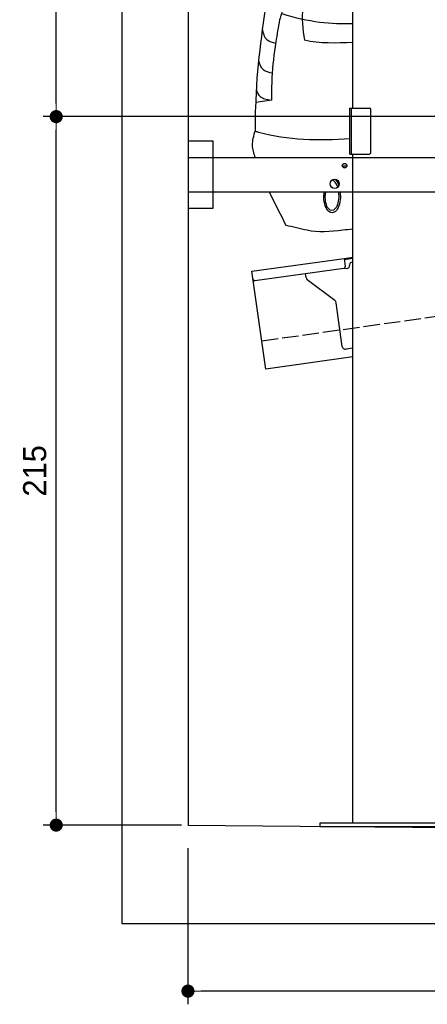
# Model space of a CAD drawing. Extents: x -311 to 6440, y -844 to 5924.
# Tile 1 of 5: x -311 to 926, y -844 to 2144. Entities that reach past the tile are written whole.
import ezdxf

# ---------------------------------------------------------------- set-up
doc = ezdxf.new("R2010")
doc.units = 0
doc.header["$LTSCALE"] = 10
doc.header["$MEASUREMENT"] = 0
doc.linetypes.add('GEN3', pattern=[6.25, 5, -1.25])
doc.layers.get('0').update_dxf_attribs({"linetype": 'CONTINUOUS'})
doc.layers.get('DEFPOINTS').update_dxf_attribs({"linetype": 'CONTINUOUS'})
for name, color, linetype in [('3', 6, 'GEN3'), ('CAR', 1, 'CONTINUOUS'), ('SICHTBARE_KANTEN_DIN_', 7, 'CONTINUOUS')]:
    doc.layers.add(name, color=color, linetype=linetype)
doc.layers.add('AM_0', color=7, linetype='CONTINUOUS', lineweight=30)
doc.layers.add('AM_5', color=3, linetype='CONTINUOUS', lineweight=15)
doc.dimstyles.new('KLAUS_DXF', dxfattribs={"dimscale": 20, "dimtxt": 3.5, "dimasz": 2, "dimexe": 2, "dimexo": 1, "dimgap": 1.5, "dimtad": 1, "dimlfac": 0.1, "dimdsep": 46, "dimtxsty": 'STANDARD', "dimblk": 'DOT', "dimcen": 2, "dimclrd": 256, "dimclre": 256, "dimclrt": 2, "dimadec": 0, "dimazin": 0, "dimtfac": 1, "dimtmove": 2, "dimatfit": 3, "dimfxl": 1, "dimtolj": 1, "dimarcsym": 0})

# ---------------------------------------------------------------- blocks, each defined once
blk = doc.blocks.new('_DOT')
at = {"color": 0, "linetype": 'ByBlock'}
blk.add_line((-0.5, 0), (-1, 0), dxfattribs=at)
at = {"color": 0, "linetype": 'ByBlock', "const_width": 0.5}
blk.add_lwpolyline([(-0.25, 0, 1), (0.25, 0, 1)], format="xyb", close=True, dxfattribs=at)
blk = doc.blocks.new('*D8')
at = {"layer": 'AM_5', "lineweight": -2, "transparency": 16777216}
for p, q in [((5479.5, 1850), (-240.5, 1850)), ((-200.5, -260), (-200.5, 1810)), ((179.5, -300), (-240.5, -300))]:
    blk.add_line(p, q, dxfattribs=at)
at = {"layer": 'DEFPOINTS', "color": 0, "transparency": 16777216}
for p in [(-200.5, 1850), (5499.5, 1850), (199.5, -300)]:
    blk.add_point(p, dxfattribs=at)
at = {"layer": 'AM_5', "lineweight": -2, "transparency": 16777216, "xscale": 40, "yscale": 40, "zscale": 40}
for p, rotation in [((-200.5, 1850), 90), ((-200.5, -300), 270)]:
    blk.add_blockref('_DOT', p, dxfattribs=dict(at, rotation=rotation))
at = {"layer": 'AM_5', "color": 2, "transparency": 16777216, "insert": (-265.5, 775), "char_height": 70, "attachment_point": 5, "rotation": 90}
blk.add_mtext('\\A1;215', dxfattribs=at)
blk = doc.blocks.new('*D9')
at = {"layer": 'AM_5', "lineweight": -2, "transparency": 16777216}
for p, q in [((179.5, 2850), (-240.5, 2850)), ((-200.5, 1890), (-200.5, 2810)), ((5479.5, 1850), (-240.5, 1850))]:
    blk.add_line(p, q, dxfattribs=at)
at = {"layer": 'DEFPOINTS', "color": 0, "transparency": 16777216}
for p in [(-200.5, 2850), (199.5, 2850), (5499.5, 1850)]:
    blk.add_point(p, dxfattribs=at)
at = {"layer": 'AM_5', "lineweight": -2, "transparency": 16777216, "xscale": 40, "yscale": 40, "zscale": 40}
for p, rotation in [((-200.5, 2850), 90), ((-200.5, 1850), 270)]:
    blk.add_blockref('_DOT', p, dxfattribs=dict(at, rotation=rotation))
at = {"layer": 'AM_5', "color": 2, "transparency": 16777216, "insert": (-265.5, 2350), "char_height": 70, "attachment_point": 5, "rotation": 90}
blk.add_mtext('\\A1;100', dxfattribs=at)
blk = doc.blocks.new('*D12')
at = {"layer": 'AM_5', "lineweight": -2, "transparency": 16777216}
for p, q in [((199.5, -370), (199.5, -843.8)), ((5499.5, -420), (5499.5, -843.8)), ((5459.5, -803.8), (239.5, -803.8))]:
    blk.add_line(p, q, dxfattribs=at)
at = {"layer": 'DEFPOINTS', "color": 0, "transparency": 16777216}
for p in [(199.5, -350), (5499.5, -400), (199.5, -803.8)]:
    blk.add_point(p, dxfattribs=at)
at = {"layer": 'AM_5', "lineweight": -2, "transparency": 16777216, "xscale": 40, "yscale": 40, "zscale": 40, "rotation": 180}
blk.add_blockref('_DOT', (199.5, -803.8), dxfattribs=at)
at = {"layer": 'AM_5', "lineweight": -2, "transparency": 16777216, "xscale": 40, "yscale": 40, "zscale": 40}
blk.add_blockref('_DOT', (5499.5, -803.8), dxfattribs=at)
at = {"layer": 'AM_5', "color": 2, "transparency": 16777216, "insert": (2849.5, -738.8), "char_height": 70, "attachment_point": 5}
blk.add_mtext('\\A1;530', dxfattribs=at)
blk = doc.blocks.new('Car200VanEG')
at = {"layer": 'CAR'}
blk.add_line((26432.8, 4023.8), (26384.6, 4016.7), dxfattribs=at)
for major_axis, ratio, start_param, end_param in [((-1, 44.1), 0.466142, 5.236347, 6.256771), ((-0.1, -50.8), 0.500238, 2.161796, 2.736969), ((-0.1, -50.8), 0.500238, 4.558414, 4.755891), ((-1, 44.1), 0.466142, 7.66479, 7.89262), ((-1, 44.1), 0.466142, 4.653289, 4.881118), ((-0.1, -50.8), 0.500238, 1.529499, 1.726976)]:
    blk.add_ellipse((26616.5, 3737.6), major_axis=major_axis, ratio=ratio, start_param=start_param, end_param=end_param, dxfattribs=at)
at = {"layer": 'CAR', "extrusion": (0, 0, -1)}
for major_axis, ratio, start_param, end_param in [((-0.1, 50.8), 0.500238, 1.529499, 4.755891), ((-1, -44.1), 0.466142, 4.653289, 7.89262)]:
    blk.add_ellipse((26616.5, 3733.3), major_axis=major_axis, ratio=ratio, start_param=start_param, end_param=end_param, dxfattribs=at)
at = {"layer": 'CAR'}
for points, knots in [([(26679.4, 4474.3), (26584.1, 4440.3), (26491, 4381.6), (26460.9, 4280.2), (26457.3, 4268.1)], [702.344395, 702.344395, 702.344395, 702.344395, 979.246731, 1016.984444, 1016.984444, 1016.984444, 1016.984444]), ([(26420, 4341.8), (26402.5, 4230.8), (26384.9, 4105.9), (26382.6, 3953.5), (26382.7, 3929.8)], [0, 0, 0, 0, 337.666223, 399.864808, 399.864808, 399.864808, 399.864808]), ([(26540.7, 4353.5), (26534.8, 4337.8), (26520.6, 4290.4), (26527.8, 4240), (26532.7, 4206.3)], [46.535565, 46.535565, 46.535565, 46.535565, 96.394228, 196.057855, 196.057855, 196.057855, 196.057855]), ([(26457.3, 4268.1), (26453.3, 4245.7), (26442.7, 4187.8), (26432.7, 4106.2), (26432.8, 4046.9), (26432.8, 4023.8)], [0, 0, 0, 0, 68.027269, 176.646418, 245.886995, 245.886995, 245.886995, 245.886995]), ([(26404.2, 4240.6), (26407, 4227.3), (26413.3, 4205.3), (26435.3, 4199.6), (26445, 4197.4)], [6.485254, 6.485254, 6.485254, 6.485254, 43.428998, 71.206171, 71.206171, 71.206171, 71.206171]), ([(26393.3, 4145.9), (26396, 4134.3), (26403, 4114.3), (26424.3, 4109.1), (26434.5, 4106.9)], [10.614587, 10.614587, 10.614587, 10.614587, 43.428998, 72.577606, 72.577606, 72.577606, 72.577606]), ([(26386.3, 4057.3), (26388.9, 4048.3), (26396.7, 4031.2), (26416.8, 4026.9), (26432.8, 4023.8)], [17.07622, 17.07622, 17.07622, 17.07622, 43.428998, 74.410059, 74.410059, 74.410059, 74.410059]), ([(26383.5, 3850.4), (26379.2, 3862.9), (26371.2, 3889.3), (26378.9, 3916.1), (26383, 3930.2)], [6.65009, 6.65009, 6.65009, 6.65009, 45.105305, 88.226846, 88.226846, 88.226846, 88.226846]), ([(26383, 3930.2), (26386.4, 3929.3), (26479.6, 3902.7), (26576.2, 3901), (26670.4, 3908.2)], [0, 0, 0, 0, 10.584744, 290.561006, 290.561006, 290.561006, 290.561006]), ([(26425.7, 3745.4), (26427.3, 3742.1), (26428.9, 3738.7), (26430.6, 3735.4), (26430.6, 3735.4), (26430.6, 3735.4), (26430.6, 3735.4), (26445.7, 3705.3), (26460.8, 3675.2), (26475.9, 3645.1)], [93.491693, 93.491693, 93.491693, 93.491693, 103.802254, 103.802254, 103.802254, 103.805183, 103.805183, 103.805183, 198.143796, 198.143796, 198.143796, 198.143796]), ([(26475.9, 3645.1), (26497.6, 3640.2), (26519.2, 3635.3), (26540.9, 3630.4), (26540.9, 3630.4), (26540.9, 3630.4), (26540.9, 3630.4), (26573, 3623.2), (26610.7, 3625.9), (26649.4, 3630.4), (26649.4, 3630.4), (26649.4, 3630.4), (26649.4, 3630.4), (26659.4, 3631.6), (26669.4, 3632.8), (26679.4, 3633.9)], [198.143796, 198.143796, 198.143796, 198.143796, 270.477295, 270.477295, 270.477295, 270.483267, 270.483267, 270.483267, 377.868138, 377.868138, 377.868138, 377.869175, 377.869175, 377.869175, 405.678835, 405.678835, 405.678835, 405.678835])]:
    blk.add_open_spline(points, degree=3, knots=knots, dxfattribs=at)
for points in [[(26464, 4287), (26545.2, 4261.3), (26615.5, 4254.6), (26679.4, 4257)], [(26532.6, 4207), (26579.9, 4196.5), (26629.7, 4198.3), (26679.4, 4200.2)], [(26647.5, 3824.3), (26652.2, 3824.7), (26656.8, 3825.1), (26661.4, 3825.5)]]:
    blk.add_open_spline(points, degree=3, dxfattribs=at)

msp = doc.modelspace()

# ---------------------------------------------------------------- linework, layer by layer
for p, q in [((-0.481, -599.995), (-0.481, 5600.005)), ((699.991, 1876.226), (699.991, 3746.226)), ((690.991, 1876.226), (749.991, 1876.226)), ((690.991, 1736.226), (690.991, 1876.226)), ((694.991, 1876.226), (694.991, 1736.226)), ((754.991, 1741.226), (754.991, 1871.226)), ((199.991, 1776.226), (274.991, 1776.226)), ((199.991, 1776.226), (274.991, 1776.226)), ((274.991, 1776.226), (274.991, 1571.226)), ((274.991, 1776.226), (274.991, 1571.226)), ((690.991, 1736.226), (749.991, 1736.226)), ((699.991, -293.774), (699.991, 1736.226)), ((199.991, 1726.226), (1039.968, 1726.226)), ((1039.968, 1621.226), (199.991, 1621.226)), ((274.991, 1571.226), (199.991, 1571.226)), ((274.991, 1571.226), (199.991, 1571.226)), ((393.756, 1380.602), (673.507, 1419.919)), ((673.507, 1419.919), (699.991, 1423.641)), ((673.507, 1419.919), (676.986, 1395.162)), ((699.991, 1419.601), (674.063, 1415.957)), ((435.508, 1083.522), (393.756, 1380.602)), ((672.731, 1389.515), (402.883, 1351.59)), ((680.297, 1389.568), (685.248, 1390.264)), ((689.504, 1395.911), (689.364, 1396.901)), ((558.024, 1361.419), (556.374, 1373.162)), ((645.648, 1291.723), (561.909, 1354.825)), ((668.162, 1152.573), (649.533, 1285.128)), ((699.991, 1146.948), (679.456, 1144.062)), ((699.991, 1120.692), (435.508, 1083.522)), ((599.991, -293.774), (599.991, -303.846)), ((1059.991, -293.774), (599.991, -293.774)), ((199.51, -299.995), (3944.51, -336.005)), ((599.991, -303.774), (1059.991, -303.774)), ((5699.503, -599.995), (-0.481, -599.995))]:
    msp.add_line(p, q)
for centre, radius in [((674.991, 1701.226), 7), ((644.991, 1646.226), 14)]:
    msp.add_circle(centre, radius)
for centre, radius, start, end in [((749.991, 1871.226), 5, 0, 90), ((749.991, 1741.226), 5, 270, 0), ((699.267, 1398.293), 10, 98, 188), ((672.035, 1394.466), 5, 278, 8), ((679.601, 1394.519), 5, 221.236717, 278), ((684.552, 1395.215), 5, 278, 8), ((402.187, 1356.541), 5, 188, 278), ((567.927, 1362.811), 10, 188, 233), ((639.63, 1283.736), 10, 8, 53), ((678.065, 1153.965), 10, 188, 278)]:
    msp.add_arc(centre, radius, start, end)
at = {"layer": '3'}
msp.add_line((423.4, 1169.675), (5430.808, 1873.42), dxfattribs=at)
at = {"layer": 'SICHTBARE_KANTEN_DIN_'}
msp.add_line((199.477, 5400.005), (200.014, -300), dxfattribs=at)

# ---------------------------------------------------------------- block references
at = {"layer": 'AM_0'}
msp.add_blockref('Car200VanEG', (-25979.454, -2124.214), dxfattribs=at)

# ---------------------------------------------------------------- dimensions: what is measured, and where the dimension line sits
at = {"layer": 'AM_5'}
for base, p1, p2, override, picture, middle in [((-200.481, 2850.005), (5499.51, 1850.005), (199.51, 2850.005), {"dimpost": '', "dimtol": 0, "dimlim": 0, "dimtp": 0, "dimtm": 0, "dimtfac": 1, "dimtdec": 2, "dimtolj": 1, "dimtzin": 7}, '*D9', (-265.481, 2350.005)), ((-200.481, 1850.005), (199.51, -299.995), (5499.51, 1850.005), {"dimtol": 0, "dimlim": 0, "dimtp": 0, "dimtm": 0, "dimtfac": 1, "dimtdec": 2, "dimtolj": 1, "dimtzin": 7}, '*D8', (-265.481, 775.005))]:
    dim = msp.add_linear_dim(base=base, p1=p1, p2=p2, angle=90, dimstyle='KLAUS_DXF', override=override, dxfattribs=at)
    dim.commit()
    dim.dimension.update_dxf_attribs({"geometry": picture, "text_midpoint": middle})
dim = msp.add_linear_dim(base=(199.51, -803.835), p1=(5499.51, -399.995), p2=(199.51, -349.995), dimstyle='KLAUS_DXF', override={"dimtzin": 7}, dxfattribs=at)
dim.commit()
dim.dimension.update_dxf_attribs({"geometry": '*D12', "text_midpoint": (2849.51, -738.835)})

doc.saveas('drawing.dxf')
